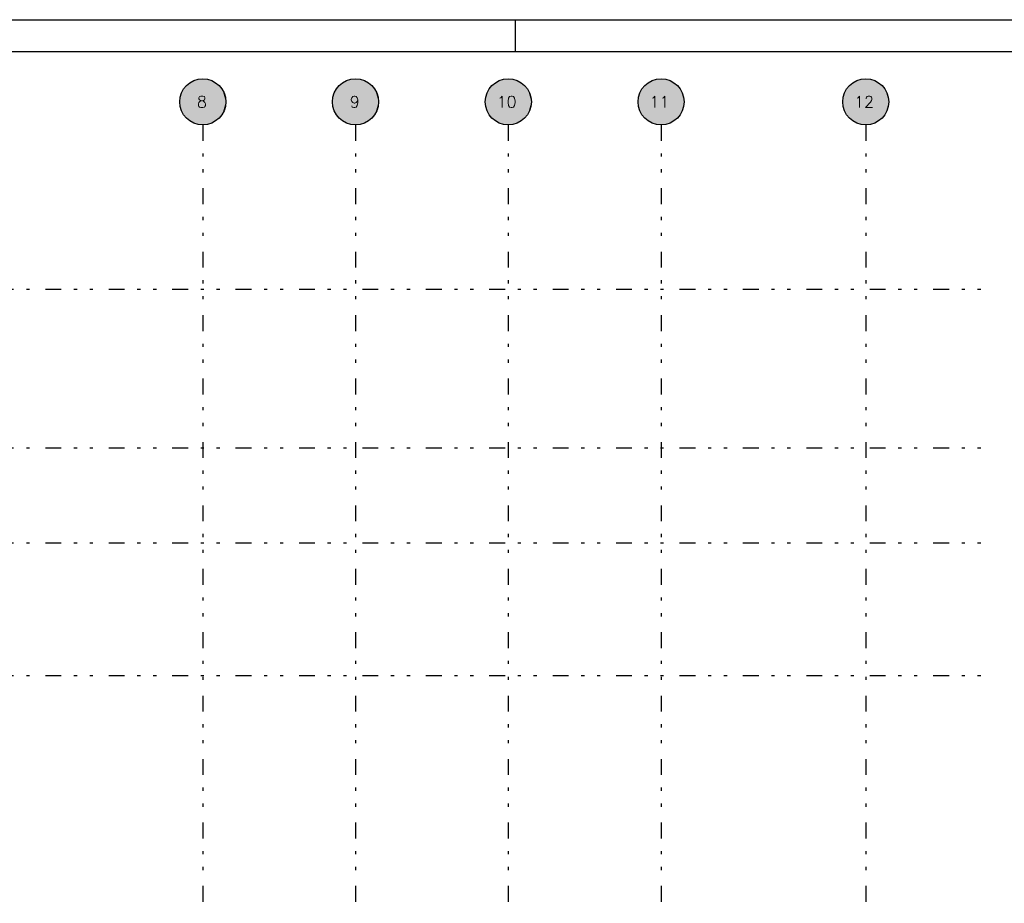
# Model space of a CAD drawing. Extents: x 0 to 119, y 0 to 84.
# Tile 12 of 14: x 48 to 79, y 56 to 84. Entities that reach past the tile are written whole.
import ezdxf

# ---------------------------------------------------------------- set-up
doc = ezdxf.new("R2010")
doc.units = 0
doc.header["$MEASUREMENT"] = 0
doc.linetypes.add('ESTILO_TQS_0004', pattern=[2, 0.5, -0.4, 0.1, -0.4, 0.1, -0.5])
for name, color, linetype in [('1', 1, 'CONTINUOUS'), ('2', 2, 'CONTINUOUS'), ('6', 6, 'CONTINUOUS'), ('8', 8, 'CONTINUOUS'), ('9', 9, 'CONTINUOUS')]:
    doc.layers.add(name, color=color, linetype=linetype)
doc.styles.get("Standard").update_dxf_attribs({"font": 'ROMANS.SHX'})

msp = doc.modelspace()

# ---------------------------------------------------------------- linework, layer by layer
at = {"layer": '1', "linetype": 'Continuous'}
for p, q in [((0, 84.1), (118.9, 84.1)), ((63.4, 83.1), (63.4, 84.1))]:
    msp.add_line(p, q, dxfattribs=at)
at = {"layer": '1', "linetype": 'ESTILO_TQS_0004'}
for p, q in [((53.533, 80.782), (53.533, 12.6)), ((58.351, 80.782), (58.351, 12.6)), ((63.169, 80.782), (63.169, 12.6)), ((67.987, 80.782), (67.987, 12.6)), ((74.442, 80.782), (74.442, 12.6)), ((12.569, 75.6), (78.533, 75.6)), ((12.569, 70.6), (78.533, 70.6)), ((12.569, 67.6), (78.533, 67.6)), ((12.569, 63.419), (78.533, 63.419))]:
    msp.add_line(p, q, dxfattribs=at)
at = {"layer": '2', "linetype": 'Continuous'}
for centre in [(53.533, 81.509), (58.351, 81.509), (63.169, 81.509), (67.987, 81.509), (74.442, 81.509)]:
    msp.add_circle(centre, 0.727, dxfattribs=at)
at = {"layer": '8', "linetype": 'Continuous'}
msp.add_line((2.5, 83.1), (117.9, 83.1), dxfattribs=at)
at = {"layer": '9', "linetype": 'Continuous'}
for points in [[(54.26, 81.509), (53.036, 82.041), (52.969, 81.968)], [(54.26, 81.509), (53.113, 82.104), (53.036, 82.041)], [(54.26, 81.509), (53.198, 82.155), (53.113, 82.104)], [(54.26, 81.509), (53.289, 82.195), (53.198, 82.155)], [(54.26, 81.509), (53.385, 82.222), (53.289, 82.195)], [(54.26, 81.509), (53.483, 82.235), (53.385, 82.222)], [(54.26, 81.509), (53.582, 82.235), (53.483, 82.235)], [(54.26, 81.509), (53.681, 82.222), (53.582, 82.235)], [(54.26, 81.509), (53.776, 82.195), (53.681, 82.222)], [(54.26, 81.509), (53.867, 82.155), (53.776, 82.195)], [(54.26, 81.509), (53.952, 82.104), (53.867, 82.155)], [(54.26, 81.509), (54.029, 82.041), (53.952, 82.104)], [(54.26, 81.509), (54.097, 81.968), (54.029, 82.041)], [(59.078, 81.509), (57.855, 82.041), (57.787, 81.968)], [(59.078, 81.509), (57.932, 82.104), (57.855, 82.041)], [(59.078, 81.509), (58.016, 82.155), (57.932, 82.104)], [(59.078, 81.509), (58.107, 82.195), (58.016, 82.155)], [(59.078, 81.509), (58.203, 82.222), (58.107, 82.195)], [(59.078, 81.509), (58.301, 82.235), (58.203, 82.222)], [(59.078, 81.509), (58.401, 82.235), (58.301, 82.235)], [(59.078, 81.509), (58.499, 82.222), (58.401, 82.235)], [(59.078, 81.509), (58.595, 82.195), (58.499, 82.222)], [(59.078, 81.509), (58.686, 82.155), (58.595, 82.195)], [(59.078, 81.509), (58.77, 82.104), (58.686, 82.155)], [(59.078, 81.509), (58.847, 82.041), (58.77, 82.104)], [(59.078, 81.509), (58.915, 81.968), (58.847, 82.041)], [(63.896, 81.509), (62.673, 82.041), (62.605, 81.968)], [(63.896, 81.509), (62.75, 82.104), (62.673, 82.041)], [(63.896, 81.509), (62.835, 82.155), (62.75, 82.104)], [(63.896, 81.509), (62.926, 82.195), (62.835, 82.155)], [(63.896, 81.509), (63.021, 82.222), (62.926, 82.195)], [(63.896, 81.509), (63.12, 82.235), (63.021, 82.222)], [(63.896, 81.509), (63.219, 82.235), (63.12, 82.235)], [(63.896, 81.509), (63.317, 82.222), (63.219, 82.235)], [(63.896, 81.509), (63.413, 82.195), (63.317, 82.222)], [(63.896, 81.509), (63.504, 82.155), (63.413, 82.195)], [(63.896, 81.509), (63.589, 82.104), (63.504, 82.155)], [(63.896, 81.509), (63.666, 82.041), (63.589, 82.104)], [(63.896, 81.509), (63.733, 81.968), (63.666, 82.041)], [(68.715, 81.509), (67.491, 82.041), (67.423, 81.968)], [(68.715, 81.509), (67.568, 82.104), (67.491, 82.041)], [(68.715, 81.509), (67.653, 82.155), (67.568, 82.104)], [(68.715, 81.509), (67.744, 82.195), (67.653, 82.155)], [(68.715, 81.509), (67.839, 82.222), (67.744, 82.195)], [(68.715, 81.509), (67.938, 82.235), (67.839, 82.222)], [(68.715, 81.509), (68.037, 82.235), (67.938, 82.235)], [(68.715, 81.509), (68.135, 82.222), (68.037, 82.235)], [(68.715, 81.509), (68.231, 82.195), (68.135, 82.222)], [(68.715, 81.509), (68.322, 82.155), (68.231, 82.195)], [(68.715, 81.509), (68.407, 82.104), (68.322, 82.155)], [(68.715, 81.509), (68.484, 82.041), (68.407, 82.104)], [(68.715, 81.509), (68.551, 81.968), (68.484, 82.041)], [(75.169, 81.509), (73.945, 82.041), (73.878, 81.968)], [(75.169, 81.509), (74.022, 82.104), (73.945, 82.041)], [(75.169, 81.509), (74.107, 82.155), (74.022, 82.104)], [(75.169, 81.509), (74.198, 82.195), (74.107, 82.155)], [(75.169, 81.509), (74.294, 82.222), (74.198, 82.195)], [(75.169, 81.509), (74.392, 82.235), (74.294, 82.222)], [(75.169, 81.509), (74.492, 82.235), (74.392, 82.235)], [(75.169, 81.509), (74.59, 82.222), (74.492, 82.235)], [(75.169, 81.509), (74.685, 82.195), (74.59, 82.222)], [(75.169, 81.509), (74.776, 82.155), (74.685, 82.195)], [(75.169, 81.509), (74.861, 82.104), (74.776, 82.155)], [(75.169, 81.509), (74.938, 82.041), (74.861, 82.104)], [(75.169, 81.509), (75.006, 81.968), (74.938, 82.041)], [(54.26, 81.509), (52.832, 81.706), (52.812, 81.609)], [(54.26, 81.509), (52.866, 81.799), (52.832, 81.706)], [(54.26, 81.509), (52.911, 81.887), (52.866, 81.799)], [(54.26, 81.509), (52.969, 81.968), (52.911, 81.887)], [(54.26, 81.509), (54.154, 81.887), (54.097, 81.968)], [(54.26, 81.509), (54.2, 81.799), (54.154, 81.887)], [(54.26, 81.509), (54.233, 81.706), (54.2, 81.799)], [(54.26, 81.509), (54.253, 81.609), (54.233, 81.706)], [(59.078, 81.509), (57.651, 81.706), (57.63, 81.609)], [(59.078, 81.509), (57.684, 81.799), (57.651, 81.706)], [(59.078, 81.509), (57.73, 81.887), (57.684, 81.799)], [(59.078, 81.509), (57.787, 81.968), (57.73, 81.887)], [(59.078, 81.509), (58.972, 81.887), (58.915, 81.968)], [(59.078, 81.509), (59.018, 81.799), (58.972, 81.887)], [(59.078, 81.509), (59.051, 81.706), (59.018, 81.799)], [(59.078, 81.509), (59.071, 81.609), (59.051, 81.706)], [(63.896, 81.509), (62.469, 81.706), (62.449, 81.609)], [(63.896, 81.509), (62.502, 81.799), (62.469, 81.706)], [(63.896, 81.509), (62.548, 81.887), (62.502, 81.799)], [(63.896, 81.509), (62.605, 81.968), (62.548, 81.887)], [(63.896, 81.509), (63.791, 81.887), (63.733, 81.968)], [(63.896, 81.509), (63.836, 81.799), (63.791, 81.887)], [(63.896, 81.509), (63.869, 81.706), (63.836, 81.799)], [(63.896, 81.509), (63.89, 81.609), (63.869, 81.706)], [(68.715, 81.509), (67.287, 81.706), (67.267, 81.609)], [(68.715, 81.509), (67.32, 81.799), (67.287, 81.706)], [(68.715, 81.509), (67.366, 81.887), (67.32, 81.799)], [(68.715, 81.509), (67.423, 81.968), (67.366, 81.887)], [(68.715, 81.509), (68.609, 81.887), (68.551, 81.968)], [(68.715, 81.509), (68.654, 81.799), (68.609, 81.887)], [(68.715, 81.509), (68.688, 81.706), (68.654, 81.799)], [(68.715, 81.509), (68.708, 81.609), (68.688, 81.706)], [(75.169, 81.509), (73.742, 81.706), (73.721, 81.609)], [(75.169, 81.509), (73.775, 81.799), (73.742, 81.706)], [(75.169, 81.509), (73.82, 81.887), (73.775, 81.799)], [(75.169, 81.509), (73.878, 81.968), (73.82, 81.887)], [(75.169, 81.509), (75.063, 81.887), (75.006, 81.968)], [(75.169, 81.509), (75.109, 81.799), (75.063, 81.887)], [(75.169, 81.509), (75.142, 81.706), (75.109, 81.799)], [(75.169, 81.509), (75.162, 81.609), (75.142, 81.706)], [(54.26, 81.509), (52.812, 81.609), (52.806, 81.509)], [(54.26, 81.509), (52.806, 81.509), (52.812, 81.41)], [(54.26, 81.509), (52.812, 81.41), (52.832, 81.313)], [(54.26, 81.509), (52.832, 81.313), (52.866, 81.22)], [(54.26, 81.509), (52.866, 81.22), (52.911, 81.132)], [(54.26, 81.509), (52.911, 81.132), (52.969, 81.05)], [(54.26, 81.509), (52.969, 81.05), (53.036, 80.978)], [(54.26, 81.509), (53.036, 80.978), (53.113, 80.915)], [(54.26, 81.509), (53.113, 80.915), (53.198, 80.864)], [(54.26, 81.509), (53.198, 80.864), (53.289, 80.824)], [(54.26, 81.509), (53.289, 80.824), (53.385, 80.797)], [(54.26, 81.509), (53.385, 80.797), (53.483, 80.784)], [(54.26, 81.509), (53.483, 80.784), (53.582, 80.784)], [(54.26, 81.509), (53.582, 80.784), (53.681, 80.797)], [(54.26, 81.509), (53.681, 80.797), (53.776, 80.824)], [(54.26, 81.509), (53.776, 80.824), (53.867, 80.864)], [(54.26, 81.509), (53.867, 80.864), (53.952, 80.915)], [(54.26, 81.509), (53.952, 80.915), (54.029, 80.978)], [(54.26, 81.509), (54.029, 80.978), (54.097, 81.05)], [(54.26, 81.509), (54.097, 81.05), (54.154, 81.132)], [(54.26, 81.509), (54.154, 81.132), (54.2, 81.22)], [(54.26, 81.509), (54.2, 81.22), (54.233, 81.313)], [(54.26, 81.509), (54.233, 81.313), (54.253, 81.41)], [(54.26, 81.509), (54.253, 81.41), (54.26, 81.509)], [(59.078, 81.509), (57.63, 81.609), (57.624, 81.509)], [(59.078, 81.509), (57.624, 81.509), (57.63, 81.41)], [(59.078, 81.509), (57.63, 81.41), (57.651, 81.313)], [(59.078, 81.509), (57.651, 81.313), (57.684, 81.22)], [(59.078, 81.509), (57.684, 81.22), (57.73, 81.132)], [(59.078, 81.509), (57.73, 81.132), (57.787, 81.05)], [(59.078, 81.509), (57.787, 81.05), (57.855, 80.978)], [(59.078, 81.509), (57.855, 80.978), (57.932, 80.915)], [(59.078, 81.509), (57.932, 80.915), (58.016, 80.864)], [(59.078, 81.509), (58.016, 80.864), (58.107, 80.824)], [(59.078, 81.509), (58.107, 80.824), (58.203, 80.797)], [(59.078, 81.509), (58.203, 80.797), (58.301, 80.784)], [(59.078, 81.509), (58.301, 80.784), (58.401, 80.784)], [(59.078, 81.509), (58.401, 80.784), (58.499, 80.797)], [(59.078, 81.509), (58.499, 80.797), (58.595, 80.824)], [(59.078, 81.509), (58.595, 80.824), (58.686, 80.864)], [(59.078, 81.509), (58.686, 80.864), (58.77, 80.915)], [(59.078, 81.509), (58.77, 80.915), (58.847, 80.978)], [(59.078, 81.509), (58.847, 80.978), (58.915, 81.05)], [(59.078, 81.509), (58.915, 81.05), (58.972, 81.132)], [(59.078, 81.509), (58.972, 81.132), (59.018, 81.22)], [(59.078, 81.509), (59.018, 81.22), (59.051, 81.313)], [(59.078, 81.509), (59.051, 81.313), (59.071, 81.41)], [(59.078, 81.509), (59.071, 81.41), (59.078, 81.509)], [(63.896, 81.509), (62.449, 81.609), (62.442, 81.509)], [(63.896, 81.509), (62.442, 81.509), (62.449, 81.41)], [(63.896, 81.509), (62.449, 81.41), (62.469, 81.313)], [(63.896, 81.509), (62.469, 81.313), (62.502, 81.22)], [(63.896, 81.509), (62.502, 81.22), (62.548, 81.132)], [(63.896, 81.509), (62.548, 81.132), (62.605, 81.05)], [(63.896, 81.509), (62.605, 81.05), (62.673, 80.978)], [(63.896, 81.509), (62.673, 80.978), (62.75, 80.915)], [(63.896, 81.509), (62.75, 80.915), (62.835, 80.864)], [(63.896, 81.509), (62.835, 80.864), (62.926, 80.824)], [(63.896, 81.509), (62.926, 80.824), (63.021, 80.797)], [(63.896, 81.509), (63.021, 80.797), (63.12, 80.784)], [(63.896, 81.509), (63.12, 80.784), (63.219, 80.784)], [(63.896, 81.509), (63.219, 80.784), (63.317, 80.797)], [(63.896, 81.509), (63.317, 80.797), (63.413, 80.824)], [(63.896, 81.509), (63.413, 80.824), (63.504, 80.864)], [(63.896, 81.509), (63.504, 80.864), (63.589, 80.915)], [(63.896, 81.509), (63.589, 80.915), (63.666, 80.978)], [(63.896, 81.509), (63.666, 80.978), (63.733, 81.05)], [(63.896, 81.509), (63.733, 81.05), (63.791, 81.132)], [(63.896, 81.509), (63.791, 81.132), (63.836, 81.22)], [(63.896, 81.509), (63.836, 81.22), (63.869, 81.313)], [(63.896, 81.509), (63.869, 81.313), (63.89, 81.41)], [(63.896, 81.509), (63.89, 81.41), (63.896, 81.509)], [(68.715, 81.509), (67.267, 81.609), (67.26, 81.509)], [(68.715, 81.509), (67.26, 81.509), (67.267, 81.41)], [(68.715, 81.509), (67.267, 81.41), (67.287, 81.313)], [(68.715, 81.509), (67.287, 81.313), (67.32, 81.22)], [(68.715, 81.509), (67.32, 81.22), (67.366, 81.132)], [(68.715, 81.509), (67.366, 81.132), (67.423, 81.05)], [(68.715, 81.509), (67.423, 81.05), (67.491, 80.978)], [(68.715, 81.509), (67.491, 80.978), (67.568, 80.915)], [(68.715, 81.509), (67.568, 80.915), (67.653, 80.864)], [(68.715, 81.509), (67.653, 80.864), (67.744, 80.824)], [(68.715, 81.509), (67.744, 80.824), (67.839, 80.797)], [(68.715, 81.509), (67.839, 80.797), (67.938, 80.784)], [(68.715, 81.509), (67.938, 80.784), (68.037, 80.784)], [(68.715, 81.509), (68.037, 80.784), (68.135, 80.797)], [(68.715, 81.509), (68.135, 80.797), (68.231, 80.824)], [(68.715, 81.509), (68.231, 80.824), (68.322, 80.864)], [(68.715, 81.509), (68.322, 80.864), (68.407, 80.915)], [(68.715, 81.509), (68.407, 80.915), (68.484, 80.978)], [(68.715, 81.509), (68.484, 80.978), (68.551, 81.05)], [(68.715, 81.509), (68.551, 81.05), (68.609, 81.132)], [(68.715, 81.509), (68.609, 81.132), (68.654, 81.22)], [(68.715, 81.509), (68.654, 81.22), (68.688, 81.313)], [(68.715, 81.509), (68.688, 81.313), (68.708, 81.41)], [(68.715, 81.509), (68.708, 81.41), (68.715, 81.509)], [(75.169, 81.509), (73.721, 81.609), (73.715, 81.509)], [(75.169, 81.509), (73.715, 81.509), (73.721, 81.41)], [(75.169, 81.509), (73.721, 81.41), (73.742, 81.313)], [(75.169, 81.509), (73.742, 81.313), (73.775, 81.22)], [(75.169, 81.509), (73.775, 81.22), (73.82, 81.132)], [(75.169, 81.509), (73.82, 81.132), (73.878, 81.05)], [(75.169, 81.509), (73.878, 81.05), (73.945, 80.978)], [(75.169, 81.509), (73.945, 80.978), (74.022, 80.915)], [(75.169, 81.509), (74.022, 80.915), (74.107, 80.864)], [(75.169, 81.509), (74.107, 80.864), (74.198, 80.824)], [(75.169, 81.509), (74.198, 80.824), (74.294, 80.797)], [(75.169, 81.509), (74.294, 80.797), (74.392, 80.784)], [(75.169, 81.509), (74.392, 80.784), (74.492, 80.784)], [(75.169, 81.509), (74.492, 80.784), (74.59, 80.797)], [(75.169, 81.509), (74.59, 80.797), (74.685, 80.824)], [(75.169, 81.509), (74.685, 80.824), (74.776, 80.864)], [(75.169, 81.509), (74.776, 80.864), (74.861, 80.915)], [(75.169, 81.509), (74.861, 80.915), (74.938, 80.978)], [(75.169, 81.509), (74.938, 80.978), (75.006, 81.05)], [(75.169, 81.509), (75.006, 81.05), (75.063, 81.132)], [(75.169, 81.509), (75.063, 81.132), (75.109, 81.22)], [(75.169, 81.509), (75.109, 81.22), (75.142, 81.313)], [(75.169, 81.509), (75.142, 81.313), (75.162, 81.41)], [(75.169, 81.509), (75.162, 81.41), (75.169, 81.509)]]:
    msp.add_solid(points, dxfattribs=at)

# ---------------------------------------------------------------- texts
at = {"layer": '6', "linetype": 'Continuous'}
for s, height, p in [('8', 0.364, (53.351, 81.328)), ('9', 0.364, (58.169, 81.328)), ('10', 0.3636, (62.806, 81.328)), ('11', 0.3636, (67.624, 81.328)), ('12', 0.3636, (74.078, 81.328))]:
    msp.add_text(s, height=height, dxfattribs=at).set_placement(p)

doc.saveas('drawing.dxf')
